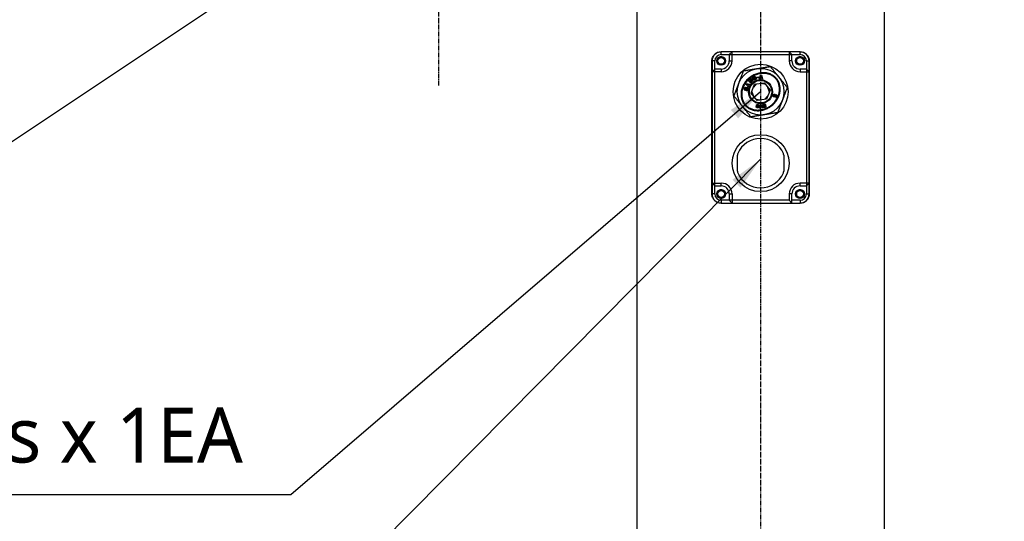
# Model space of a CAD drawing. Header units: millimetres. Extents: x 0 to 5219, y 0 to 2970.
# Tile 153 of 233: x 1739 to 2097, y 1875 to 2058. Entities that reach past the tile are written whole.
import ezdxf

# ---------------------------------------------------------------- set-up
doc = ezdxf.new("R2010")
doc.units = ezdxf.units.MM
doc.header["$LTSCALE"] = 0.2
doc.linetypes.add('CENTER2', pattern=[1.125, 0.75, -0.125, 0.125, -0.125])
doc.layers.add('02_Center Line', color=1, linetype='CENTER2')
doc.styles.add('Rainbow-5.0 Style', font='malgunsl.ttf')
doc.dimstyles.new('Rainbow-5.0 Style', dxfattribs={"dimtxt": 4, "dimasz": 2.5, "dimexe": 1, "dimexo": 1, "dimgap": 1, "dimtad": 1, "dimdsep": 46, "dimtxsty": 'Rainbow-5.0 Style', "dimcen": 0, "dimclrd": 251, "dimclre": 251, "dimclrt": 7, "dimazin": 3, "dimtp": 0.1, "dimtm": 0.1, "dimtfac": 0.61, "dimtmove": 0, "dimatfit": 3, "dimfxl": 1, "dimlwd": -1, "dimlwe": -1, "dimarcsym": 1})
doc.dimstyles.new('Rainbow-5.0 Style$0', dxfattribs={"dimtxt": 4, "dimasz": 3, "dimexe": 2, "dimexo": 1, "dimgap": 0.8, "dimtad": 1, "dimzin": 9, "dimdsep": 46, "dimtxsty": 'Rainbow-5.0 Style', "dimcen": 0, "dimclrd": 251, "dimclre": 251, "dimclrt": 256, "dimadec": 1, "dimazin": 0, "dimtp": 0.1, "dimtm": 0.1, "dimtfac": 0.61, "dimtmove": 0, "dimatfit": 3, "dimfxl": 1, "dimlwd": -1, "dimlwe": -1, "dimarcsym": 1})

# ---------------------------------------------------------------- blocks, each defined once
blk = doc.blocks.new('A$C7b354fd2')
for p, q in [((-84.1, 1323), (-84.1, 919.1)), ((5.9, 1323), (5.9, 919.1)), ((-24.75, 1305), (-53.45, 1305)), ((-53.45, 1303.95), (-53.45, 1304.95)), ((-24.75, 1304.95), (-53.45, 1304.95)), ((-53.45, 1303.95), (-24.75, 1303.95)), ((-50.5, 1303.95), (-49.5, 1304.95)), ((-50.5, 1303.95), (-50.5, 1301.65)), ((-49.5, 1301.65), (-49.5, 1304.95)), ((-28.7, 1304.95), (-27.7, 1303.95)), ((-28.7, 1304.95), (-28.7, 1301.65)), ((-27.7, 1301.65), (-27.7, 1303.95)), ((-24.75, 1303.95), (-24.75, 1304.95)), ((-56.8, 1253.25), (-56.8, 1301.65)), ((-55.75, 1301.65), (-56.75, 1301.65)), ((-56.75, 1301.65), (-56.75, 1253.25)), ((-55.75, 1253.25), (-55.75, 1301.65)), ((-50.5, 1301.65), (-49.5, 1301.65)), ((-27.7, 1301.65), (-28.7, 1301.65)), ((-22.45, 1301.65), (-21.45, 1301.65)), ((-22.45, 1301.65), (-22.45, 1253.25)), ((-21.45, 1253.25), (-21.45, 1301.65)), ((-21.4, 1301.65), (-21.4, 1253.25)), ((-56.75, 1297.7), (-55.75, 1298.7)), ((-53.45, 1297.7), (-56.75, 1297.7)), ((-53.45, 1298.7), (-55.75, 1298.7)), ((-53.45, 1298.7), (-53.45, 1297.7)), ((-24.75, 1298.7), (-24.75, 1297.7)), ((-22.45, 1298.7), (-24.75, 1298.7)), ((-24.75, 1297.7), (-21.45, 1297.7)), ((-22.45, 1298.7), (-21.45, 1297.7)), ((-44.47, 1293.21), (-44.31, 1293.49)), ((-43.51, 1292.16), (-44.47, 1293.21)), ((-44.31, 1293.49), (-42.92, 1293.24)), ((-43.62, 1293.06), (-44.04, 1293.15)), ((-44.04, 1293.15), (-43.74, 1292.85)), ((-43.74, 1292.85), (-43.62, 1293.06)), ((-43.59, 1294.51), (-43.37, 1294.72)), ((-42.69, 1293.51), (-43.59, 1294.51)), ((-43.37, 1294.72), (-42.46, 1294.4)), ((-42.92, 1293.24), (-43.08, 1292.95)), ((-42.13, 1294.02), (-43.06, 1294.34)), ((-43.06, 1294.34), (-42.48, 1293.7)), ((-43.03, 1295.02), (-42.81, 1295.21)), ((-42.46, 1294.4), (-43.03, 1295.02)), ((-42.81, 1295.21), (-41.91, 1294.21)), ((-42.48, 1293.7), (-42.69, 1293.51)), ((-42.52, 1289.91), (-41.28, 1293.14)), ((-41.91, 1294.21), (-42.13, 1294.02)), ((-41.74, 1295.95), (-41.67, 1295.98)), ((-41.42, 1295.4), (-40.92, 1295.66)), ((-41.3, 1295.17), (-41.42, 1295.4)), ((-41.05, 1295.3), (-41.3, 1295.17)), ((-41.28, 1293.14), (-37.86, 1293.68)), ((-40.99, 1295.79), (-41.26, 1295.65)), ((-41.26, 1295.65), (-41.26, 1295.65)), ((-41, 1295.8), (-40.99, 1295.79)), ((-40.92, 1295.66), (-40.59, 1295)), ((-40.77, 1294.9), (-40.85, 1295)), ((-40.59, 1295), (-40.77, 1294.9)), ((-40.44, 1295.78), (-39.93, 1295.92)), ((-40.37, 1295.52), (-40.44, 1295.78)), ((-39.86, 1295.65), (-40.37, 1295.52)), ((-39.93, 1295.92), (-39.86, 1295.65)), ((-39.58, 1295.15), (-39.11, 1296.49)), ((-39.25, 1295.15), (-39.58, 1295.15)), ((-39.17, 1295.41), (-39.25, 1295.15)), ((-38.76, 1295.41), (-39.17, 1295.41)), ((-39.11, 1296.49), (-38.79, 1296.49)), ((-38.96, 1296.09), (-39.08, 1295.68)), ((-39.08, 1295.68), (-38.84, 1295.68)), ((-38.84, 1295.68), (-38.96, 1296.09)), ((-38.79, 1296.49), (-38.35, 1295.14)), ((-38.68, 1295.14), (-38.76, 1295.41)), ((-38.35, 1295.14), (-38.68, 1295.14)), ((-37.86, 1293.68), (-35.68, 1290.99)), ((-44.65, 1291.39), (-44.44, 1291.74)), ((-44.59, 1291.73), (-44.63, 1291.74)), ((-44.51, 1292.01), (-44.59, 1291.73)), ((-44.56, 1292.02), (-44.51, 1292.01)), ((-44.18, 1291.58), (-44.39, 1291.23)), ((-44.33, 1290.9), (-44.26, 1291.19)), ((-44.29, 1290.89), (-44.33, 1290.9)), ((-44.26, 1291.19), (-44.2, 1291.17)), ((-43.35, 1293), (-43.55, 1292.64)), ((-43.55, 1292.64), (-43.35, 1292.44)), ((-43.35, 1292.44), (-43.51, 1292.16)), ((-43.08, 1292.95), (-43.35, 1293)), ((-40.34, 1287.22), (-42.52, 1289.91)), ((-35.68, 1290.99), (-36.92, 1287.76)), ((-34.44, 1289.41), (-34.41, 1289.46)), ((-34.41, 1289.46), (-34.34, 1289.52)), ((-34.34, 1289.52), (-34.27, 1289.56)), ((-34.27, 1289.56), (-34.22, 1289.58)), ((-34.22, 1289.58), (-34.14, 1289.59)), ((-34.14, 1289.59), (-34.05, 1289.58)), ((-34.05, 1289.58), (-34, 1289.57)), ((-34, 1289.57), (-33.92, 1289.54)), ((-33.92, 1289.54), (-33.85, 1289.49)), ((-33.85, 1289.49), (-33.83, 1289.47)), ((-33.83, 1289.47), (-33.78, 1289.4)), ((-36.92, 1287.76), (-40.34, 1287.22)), ((-37.95, 1285.86), (-37.87, 1285.89)), ((-37.87, 1285.89), (-37.82, 1285.9)), ((-37.82, 1285.9), (-37.74, 1285.92)), ((-37.74, 1285.92), (-37.67, 1285.93)), ((-37.67, 1285.93), (-37.63, 1285.93)), ((-37.63, 1285.93), (-37.54, 1285.93)), ((-37.54, 1285.93), (-37.47, 1285.91)), ((-37.47, 1285.91), (-37.47, 1285.91)), ((-37.47, 1285.91), (-37.4, 1285.87)), ((-37.4, 1285.87), (-37.35, 1285.84)), ((-34.58, 1288.92), (-34.57, 1288.99)), ((-34.58, 1288.86), (-34.58, 1288.92)), ((-34.55, 1288.78), (-34.58, 1288.86)), ((-34.57, 1288.99), (-34.56, 1289.08)), ((-34.56, 1289.08), (-34.54, 1289.17)), ((-34.52, 1288.7), (-34.55, 1288.78)), ((-34.54, 1289.17), (-34.51, 1289.26)), ((-34.48, 1288.66), (-34.52, 1288.7)), ((-34.51, 1289.26), (-34.47, 1289.34)), ((-34.42, 1288.61), (-34.48, 1288.66)), ((-34.47, 1289.34), (-34.44, 1289.41)), ((-34.34, 1288.57), (-34.42, 1288.61)), ((-34.29, 1288.55), (-34.34, 1288.57)), ((-34.32, 1289.11), (-34.33, 1289.07)), ((-34.33, 1289.07), (-34.3, 1288.99)), ((-34.3, 1289.15), (-34.32, 1289.11)), ((-34.24, 1289.21), (-34.3, 1289.15)), ((-34.3, 1288.99), (-34.26, 1288.93)), ((-34.2, 1288.53), (-34.29, 1288.55)), ((-34.26, 1288.93), (-34.18, 1288.9)), ((-34.17, 1289.23), (-34.24, 1289.21)), ((-34.12, 1288.54), (-34.2, 1288.53)), ((-34.18, 1288.9), (-34.1, 1288.88)), ((-34.09, 1289.22), (-34.17, 1289.23)), ((-34.09, 1288.55), (-34.12, 1288.54)), ((-34.1, 1288.88), (-34.03, 1288.9)), ((-34.02, 1289.19), (-34.09, 1289.22)), ((-34.02, 1288.58), (-34.09, 1288.55)), ((-34.03, 1288.9), (-33.99, 1288.93)), ((-33.96, 1289.13), (-34.02, 1289.19)), ((-33.95, 1288.64), (-34.02, 1288.58)), ((-33.99, 1288.93), (-33.94, 1289)), ((-33.94, 1289.08), (-33.96, 1289.13)), ((-33.93, 1288.66), (-33.95, 1288.64)), ((-33.94, 1289), (-33.94, 1289.08)), ((-33.9, 1288.58), (-33.93, 1288.66)), ((-33.86, 1288.51), (-33.9, 1288.58)), ((-33.85, 1288.51), (-33.86, 1288.51)), ((-33.79, 1288.45), (-33.85, 1288.51)), ((-33.71, 1288.42), (-33.79, 1288.45)), ((-33.78, 1289.4), (-33.76, 1289.32)), ((-33.76, 1289.32), (-33.75, 1289.28)), ((-33.75, 1289.28), (-33.68, 1289.34)), ((-33.69, 1289.02), (-33.74, 1288.94)), ((-33.74, 1288.94), (-33.74, 1288.85)), ((-33.74, 1288.85), (-33.73, 1288.83)), ((-33.73, 1288.83), (-33.67, 1288.77)), ((-33.67, 1288.41), (-33.71, 1288.42)), ((-33.67, 1289.04), (-33.69, 1289.02)), ((-33.68, 1289.34), (-33.61, 1289.37)), ((-33.59, 1289.05), (-33.67, 1289.04)), ((-33.67, 1288.77), (-33.63, 1288.76)), ((-33.59, 1288.41), (-33.67, 1288.41)), ((-33.63, 1288.76), (-33.55, 1288.76)), ((-33.61, 1289.37), (-33.6, 1289.37)), ((-33.6, 1289.37), (-33.52, 1289.39)), ((-33.55, 1289.05), (-33.59, 1289.05)), ((-33.51, 1288.43), (-33.59, 1288.41)), ((-33.48, 1289), (-33.55, 1289.05)), ((-33.55, 1288.76), (-33.52, 1288.77)), ((-33.52, 1289.39), (-33.44, 1289.37)), ((-33.52, 1288.77), (-33.46, 1288.83)), ((-33.43, 1288.47), (-33.51, 1288.43)), ((-33.46, 1288.98), (-33.48, 1289)), ((-33.44, 1288.9), (-33.46, 1288.98)), ((-33.46, 1288.83), (-33.45, 1288.86)), ((-33.45, 1288.86), (-33.44, 1288.9)), ((-33.44, 1289.37), (-33.4, 1289.36)), ((-33.39, 1288.5), (-33.43, 1288.47)), ((-33.4, 1289.36), (-33.33, 1289.32)), ((-33.34, 1288.56), (-33.39, 1288.5)), ((-33.3, 1288.63), (-33.34, 1288.56)), ((-33.33, 1289.32), (-33.27, 1289.26)), ((-33.26, 1288.72), (-33.3, 1288.63)), ((-33.27, 1289.26), (-33.23, 1289.18)), ((-33.23, 1288.8), (-33.26, 1288.72)), ((-33.23, 1289.18), (-33.21, 1289.13)), ((-33.21, 1288.88), (-33.23, 1288.8)), ((-33.21, 1289.13), (-33.2, 1289.06)), ((-33.2, 1288.98), (-33.21, 1288.88)), ((-33.2, 1289.06), (-33.2, 1288.98)), ((-40.72, 1285), (-40.73, 1285.02)), ((-40.73, 1285.02), (-40.4, 1284.98)), ((-40.71, 1284.92), (-40.72, 1285)), ((-40.69, 1284.85), (-40.71, 1284.92)), ((-40.68, 1284.84), (-40.69, 1284.85)), ((-40.64, 1284.78), (-40.68, 1284.84)), ((-40.58, 1284.72), (-40.64, 1284.78)), ((-40.63, 1285.45), (-40.61, 1285.53)), ((-40.63, 1285.37), (-40.63, 1285.45)), ((-40.61, 1285.3), (-40.63, 1285.37)), ((-40.61, 1285.54), (-40.59, 1285.61)), ((-40.61, 1285.53), (-40.61, 1285.54)), ((-40.58, 1285.23), (-40.61, 1285.3)), ((-40.59, 1285.61), (-40.55, 1285.68)), ((-40.54, 1285.17), (-40.58, 1285.23)), ((-40.53, 1284.69), (-40.58, 1284.72)), ((-40.55, 1285.68), (-40.5, 1285.73)), ((-40.49, 1285.12), (-40.54, 1285.17)), ((-40.46, 1284.66), (-40.53, 1284.69)), ((-40.5, 1285.73), (-40.44, 1285.78)), ((-40.43, 1285.08), (-40.49, 1285.12)), ((-40.37, 1284.63), (-40.46, 1284.66)), ((-40.44, 1285.78), (-40.38, 1285.81)), ((-40.35, 1285.05), (-40.43, 1285.08)), ((-40.4, 1284.98), (-40.39, 1284.9)), ((-40.39, 1284.9), (-40.38, 1284.87)), ((-40.38, 1285.81), (-40.32, 1285.83)), ((-40.38, 1284.87), (-40.32, 1284.83)), ((-40.34, 1284.62), (-40.37, 1284.63)), ((-40.28, 1285.04), (-40.35, 1285.05)), ((-40.26, 1284.61), (-40.34, 1284.62)), ((-40.32, 1285.83), (-40.25, 1285.84)), ((-40.31, 1285.47), (-40.32, 1285.38)), ((-40.32, 1285.38), (-40.31, 1285.31)), ((-40.32, 1284.83), (-40.32, 1284.83)), ((-40.32, 1284.83), (-40.25, 1284.83)), ((-40.28, 1285.55), (-40.31, 1285.47)), ((-40.31, 1285.47), (-40.31, 1285.47)), ((-40.31, 1285.31), (-40.31, 1285.31)), ((-40.31, 1285.31), (-40.26, 1285.25)), ((-40.23, 1285.6), (-40.28, 1285.55)), ((-40.21, 1285.04), (-40.28, 1285.04)), ((-40.26, 1285.25), (-40.21, 1285.23)), ((-40.18, 1284.61), (-40.26, 1284.61)), ((-40.25, 1285.84), (-40.17, 1285.84)), ((-40.25, 1284.83), (-40.18, 1284.87)), ((-40.19, 1285.62), (-40.23, 1285.6)), ((-40.21, 1285.23), (-40.14, 1285.22)), ((-40.14, 1285.06), (-40.21, 1285.04)), ((-40.11, 1285.62), (-40.19, 1285.62)), ((-40.18, 1284.87), (-40.15, 1284.91)), ((-40.18, 1284.87), (-40.18, 1284.87)), ((-40.11, 1284.62), (-40.18, 1284.61)), ((-40.17, 1285.84), (-40.09, 1285.82)), ((-40.15, 1284.91), (-40.11, 1284.98)), ((-40.14, 1285.22), (-40.09, 1285.25)), ((-40.07, 1285.1), (-40.14, 1285.06)), ((-40.06, 1285.59), (-40.11, 1285.62)), ((-40.11, 1284.98), (-40.08, 1285.07)), ((-40.04, 1284.64), (-40.11, 1284.62)), ((-40.09, 1285.82), (-40.07, 1285.82)), ((-40.09, 1285.25), (-40.04, 1285.3)), ((-40.08, 1285.07), (-40.07, 1285.1)), ((-40.07, 1285.82), (-39.98, 1285.79)), ((-40.01, 1285.53), (-40.06, 1285.59)), ((-40.04, 1285.3), (-40.01, 1285.37)), ((-39.98, 1284.68), (-40.04, 1284.64)), ((-39.99, 1285.46), (-40.01, 1285.53)), ((-40.01, 1285.53), (-40.01, 1285.53)), ((-40.01, 1285.37), (-40, 1285.37)), ((-40, 1285.37), (-39.99, 1285.46)), ((-39.98, 1285.79), (-39.91, 1285.76)), ((-39.95, 1284.7), (-39.98, 1284.68)), ((-39.9, 1284.74), (-39.95, 1284.7)), ((-39.91, 1285.76), (-39.85, 1285.72)), ((-39.86, 1284.79), (-39.9, 1284.74)), ((-39.82, 1284.85), (-39.86, 1284.79)), ((-39.85, 1285.72), (-39.81, 1285.68)), ((-39.78, 1284.92), (-39.82, 1284.85)), ((-39.81, 1285.68), (-39.76, 1285.63)), ((-39.75, 1285.01), (-39.78, 1284.92)), ((-39.76, 1285.63), (-39.73, 1285.56)), ((-39.72, 1285.1), (-39.75, 1285.01)), ((-39.73, 1285.56), (-39.7, 1285.48)), ((-39.71, 1285.15), (-39.72, 1285.1)), ((-39.69, 1285.24), (-39.71, 1285.15)), ((-39.7, 1285.48), (-39.69, 1285.45)), ((-39.69, 1285.45), (-39.69, 1285.39)), ((-39.69, 1285.39), (-39.69, 1285.31)), ((-39.69, 1285.31), (-39.69, 1285.24)), ((-39.5, 1284.51), (-39.44, 1285.71)), ((-39.23, 1284.5), (-39.5, 1284.51)), ((-39.44, 1285.71), (-39.1, 1285.7)), ((-39.22, 1284.5), (-39.23, 1284.5)), ((-39.18, 1284.57), (-39.22, 1284.5)), ((-39.13, 1284.63), (-39.18, 1284.57)), ((-39.1, 1285.7), (-39.14, 1284.91)), ((-39.14, 1284.91), (-39.08, 1284.95)), ((-39.07, 1284.68), (-39.13, 1284.63)), ((-39.08, 1284.95), (-39.01, 1284.99)), ((-39.03, 1284.71), (-39.07, 1284.68)), ((-38.97, 1284.74), (-39.03, 1284.71)), ((-39.01, 1284.99), (-38.98, 1285)), ((-38.98, 1285), (-38.92, 1285.03)), ((-38.89, 1284.77), (-38.97, 1284.74)), ((-38.92, 1285.03), (-38.84, 1285.05)), ((-38.81, 1284.79), (-38.89, 1284.77)), ((-38.84, 1285.05), (-38.79, 1285.06)), ((-38.79, 1285.06), (-38.81, 1284.79)), ((-38.51, 1285.74), (-38.35, 1285.78)), ((-38.46, 1284.48), (-38.51, 1285.74)), ((-38.3, 1284.53), (-38.46, 1284.48)), ((-38.35, 1285.78), (-38.3, 1284.53)), ((-38.19, 1285.5), (-38.18, 1285.58)), ((-38.19, 1285.43), (-38.19, 1285.5)), ((-38.17, 1285.35), (-38.19, 1285.43)), ((-38.18, 1285.58), (-38.15, 1285.65)), ((-38.15, 1285.28), (-38.17, 1285.35)), ((-38.15, 1285.65), (-38.12, 1285.72)), ((-38.11, 1285.22), (-38.15, 1285.28)), ((-38.12, 1285.72), (-38.07, 1285.78)), ((-38.06, 1285.16), (-38.11, 1285.22)), ((-38.07, 1285.78), (-38.01, 1285.82)), ((-37.99, 1285.12), (-38.06, 1285.16)), ((-38.01, 1285.82), (-37.95, 1285.86)), ((-37.92, 1285.09), (-37.99, 1285.12)), ((-37.99, 1285.12), (-37.99, 1285.12)), ((-37.98, 1284.88), (-37.47, 1285.02)), ((-37.91, 1284.63), (-37.98, 1284.88)), ((-37.84, 1285.08), (-37.92, 1285.09)), ((-37.16, 1284.84), (-37.91, 1284.63)), ((-37.86, 1285.63), (-37.88, 1285.56)), ((-37.88, 1285.56), (-37.87, 1285.48)), ((-37.87, 1285.48), (-37.86, 1285.47)), ((-37.83, 1285.67), (-37.86, 1285.63)), ((-37.86, 1285.47), (-37.83, 1285.39)), ((-37.77, 1285.08), (-37.84, 1285.08)), ((-37.77, 1285.71), (-37.83, 1285.67)), ((-37.83, 1285.39), (-37.79, 1285.34)), ((-37.79, 1285.34), (-37.78, 1285.33)), ((-37.78, 1285.33), (-37.71, 1285.31)), ((-37.73, 1285.72), (-37.77, 1285.71)), ((-37.69, 1285.1), (-37.77, 1285.08)), ((-37.65, 1285.7), (-37.73, 1285.72)), ((-37.71, 1285.31), (-37.65, 1285.32)), ((-37.66, 1285.1), (-37.69, 1285.1)), ((-37.59, 1285.14), (-37.66, 1285.1)), ((-37.61, 1285.67), (-37.65, 1285.7)), ((-37.65, 1285.32), (-37.58, 1285.35)), ((-37.57, 1285.6), (-37.61, 1285.67)), ((-37.56, 1285.16), (-37.59, 1285.14)), ((-37.58, 1285.35), (-37.57, 1285.36)), ((-37.26, 1285.72), (-37.57, 1285.6)), ((-37.57, 1285.36), (-37.52, 1285.42)), ((-37.5, 1285.2), (-37.56, 1285.16)), ((-37.52, 1285.42), (-37.51, 1285.44)), ((-37.51, 1285.44), (-37.23, 1285.48)), ((-37.47, 1285.02), (-37.5, 1285.2)), ((-37.35, 1285.84), (-37.3, 1285.79)), ((-37.3, 1285.79), (-37.26, 1285.72)), ((-37.23, 1285.48), (-37.16, 1284.84)), ((-35.17, 1285.59), (-35.01, 1285.4)), ((-47.5, 1261.51), (-47.5, 1267.39)), ((-30.7, 1267.39), (-30.7, 1261.51)), ((-56.75, 1257.2), (-53.45, 1257.2)), ((-55.75, 1256.2), (-56.75, 1257.2)), ((-55.75, 1256.2), (-53.45, 1256.2)), ((-53.45, 1256.2), (-53.45, 1257.2)), ((-24.75, 1256.2), (-24.75, 1257.2)), ((-21.45, 1257.2), (-24.75, 1257.2)), ((-24.75, 1256.2), (-22.45, 1256.2)), ((-21.45, 1257.2), (-22.45, 1256.2)), ((-55.75, 1253.25), (-56.75, 1253.25)), ((-28.7, 1250.95), (-53.45, 1250.95)), ((-53.45, 1250.95), (-53.45, 1249.95)), ((-50.5, 1253.25), (-49.5, 1253.25)), ((-50.5, 1253.25), (-50.5, 1250.95)), ((-49.5, 1249.95), (-50.5, 1250.95)), ((-49.5, 1253.25), (-49.5, 1249.95)), ((-27.7, 1253.25), (-28.7, 1253.25)), ((-28.7, 1253.25), (-28.7, 1250.95)), ((-28.7, 1250.95), (-27.7, 1249.95)), ((-27.7, 1249.95), (-27.7, 1253.25)), ((-24.75, 1250.95), (-27.7, 1250.95)), ((-24.75, 1250.95), (-24.75, 1249.95)), ((-22.45, 1253.25), (-21.45, 1253.25)), ((-53.45, 1249.95), (-24.75, 1249.95)), ((-53.45, 1249.9), (-24.75, 1249.9))]:
    blk.add_line(p, q)
for centre, radius in [((-53.45, 1301.65), 1.6), ((-53.45, 1301.65), 1.23), ((-39.1, 1290.45), 10), ((-24.75, 1301.65), 1.6), ((-24.75, 1301.65), 1.23), ((-39.1, 1290.45), 8.5), ((-39.1, 1290.45), 4.35), ((-39.1, 1290.45), 4.1), ((-39.1, 1264.45), 10.35), ((-53.45, 1253.25), 1.6), ((-53.45, 1253.25), 1.23), ((-24.75, 1253.25), 1.6), ((-24.75, 1253.25), 1.23)]:
    blk.add_circle(centre, radius)
for centre, radius, start, end in [((-53.45, 1301.65), 3.3, 90, 180), ((-53.45, 1301.65), 2.3, 90, 180), ((-24.75, 1301.65), 3.3, 0, 90), ((-24.75, 1301.65), 2.3, 0, 90), ((-53.45, 1301.65), 1.5, 350, 260), ((-53.45, 1301.65), 2.95, 270, 0), ((-53.45, 1301.65), 3.95, 270, 0), ((-24.75, 1301.65), 3.95, 180, 270), ((-24.75, 1301.65), 2.95, 180, 270), ((-24.75, 1301.65), 1.5, 350, 260), ((-41.43, 1295.44), 0.314, 86.2887, 184.8642), ((-41.12, 1295.49), 0.634, 187.0291, 226.2764), ((-41.43, 1295.46), 0.574, 60.5451, 114.5224), ((-41.33, 1295.25), 0.3, 223.3898, 336.9982), ((-41.42, 1295.57), 0.185, 26.9146, 84.5797), ((-41.4, 1295.59), 0.456, 28.6277, 55.9995), ((-41.45, 1295.23), 0.408, 345.5814, 9.4499), ((-44.38, 1291.43), 0.715, 148.9897, 178.1083), ((-44.73, 1291.41), 0.369, 172.4631, 238.282), ((-44.65, 1291.67), 0.365, 74.5545, 159.5265), ((-44.7, 1291.53), 0.491, 242.4116, 270.4079), ((-44.73, 1291.44), 0.0985, 212.3956, 329.853), ((-44.73, 1291.45), 0.411, 275.4185, 297.2744), ((-44.71, 1291.41), 0.37, 296.9456, 329.853), ((-44.12, 1291.55), 0.37, 102.6892, 149.853), ((-44.2, 1291.34), 0.464, 258.058, 334.1553), ((-44.11, 1291.5), 0.416, 96.9892, 102.7078), ((-44.1, 1291.53), 0.0985, 54.6175, 149.853), ((-44.17, 1291.31), 0.611, 63.5953, 89.5333), ((-44.17, 1291.47), 0.467, 8.3707, 54.5559), ((-44.48, 1291.48), 0.781, 334.4118, 4.9496), ((-39.1, 1264.45), 9, 23.0739, 156.9261), ((-46, 1267.39), 1.5, 156.9261, 180), ((-32.2, 1267.39), 1.5, 0, 23.0739), ((-46, 1261.51), 1.5, 180, 203.0739), ((-39.1, 1264.45), 9, 203.0739, 336.9261), ((-32.2, 1261.51), 1.5, 336.9261, 0), ((-53.45, 1253.25), 1.5, 350, 260), ((-53.45, 1253.25), 3.95, 0, 90), ((-53.45, 1253.25), 2.95, 0, 90), ((-24.75, 1253.25), 3.95, 90, 180), ((-24.75, 1253.25), 2.95, 90, 180), ((-24.75, 1253.25), 1.5, 350, 260), ((-53.45, 1253.25), 3.3, 180, 270), ((-53.45, 1253.25), 2.3, 180, 270), ((-24.75, 1253.25), 3.3, 270, 0), ((-24.75, 1253.25), 2.3, 270, 0)]:
    blk.add_arc(centre, radius, start, end)
for points, knots in [([(-56.8, 1301.65), (-56.8, 1302.07), (-56.72, 1302.52), (-56.38, 1303.33), (-56.13, 1303.7), (-55.55, 1304.3), (-55.17, 1304.56), (-54.33, 1304.91), (-53.88, 1305), (-53.45, 1305)], [1.0381799, 1.0381799, 1.0381799, 1.0381799, 1.1642624, 1.1642624, 1.2903448, 1.2903448, 1.4253501, 1.4253501, 1.5603555, 1.5603555, 1.5603555, 1.5603555]), ([(-24.75, 1305), (-24.32, 1305), (-23.87, 1304.91), (-23.03, 1304.56), (-22.65, 1304.3), (-22.07, 1303.7), (-21.82, 1303.33), (-21.48, 1302.52), (-21.4, 1302.07), (-21.4, 1301.65)], [-0.5221756, -0.5221756, -0.5221756, -0.5221756, -0.3871702, -0.3871702, -0.2521649, -0.2521649, -0.1260824, -0.1260824, 0, 0, 0, 0]), ([(-33.27, 1295.17), (-33.43, 1295.36), (-33.6, 1295.54), (-33.77, 1295.71), (-34.08, 1296.01), (-34.43, 1296.27), (-34.79, 1296.48), (-35.17, 1296.71), (-35.57, 1296.89), (-35.97, 1297.02), (-36.4, 1297.17), (-36.84, 1297.26), (-37.28, 1297.31), (-37.75, 1297.37), (-38.21, 1297.38), (-38.68, 1297.34), (-39.17, 1297.3), (-39.65, 1297.22), (-40.12, 1297.09), (-40.61, 1296.96), (-41.08, 1296.78), (-41.53, 1296.56), (-42, 1296.33), (-42.45, 1296.06), (-42.87, 1295.75), (-43.29, 1295.44), (-43.69, 1295.09), (-44.05, 1294.71), (-44.4, 1294.33), (-44.73, 1293.91), (-45.01, 1293.47), (-45.29, 1293.04), (-45.52, 1292.58), (-45.71, 1292.1), (-45.89, 1291.63), (-46.03, 1291.15), (-46.12, 1290.66), (-46.2, 1290.19), (-46.23, 1289.72), (-46.22, 1289.24), (-46.2, 1288.78), (-46.13, 1288.33), (-46.02, 1287.88), (-45.9, 1287.46), (-45.74, 1287.05), (-45.54, 1286.66), (-45.37, 1286.33), (-45.16, 1286.02), (-44.93, 1285.73)], [0, 0, 0, 0, 0.033297, 0.033297, 0.033297, 0.090762, 0.090762, 0.090762, 0.149197, 0.149197, 0.149197, 0.209988, 0.209988, 0.209988, 0.273745, 0.273745, 0.273745, 0.34027, 0.34027, 0.34027, 0.409649, 0.409649, 0.409649, 0.481095, 0.481095, 0.481095, 0.553424, 0.553424, 0.553424, 0.625474, 0.625474, 0.625474, 0.696032, 0.696032, 0.696032, 0.763861, 0.763861, 0.763861, 0.828771, 0.828771, 0.828771, 0.890698, 0.890698, 0.890698, 0.949733, 0.949733, 0.949733, 1, 1, 1, 1]), ([(-35.17, 1285.59), (-35.46, 1285.35), (-35.76, 1285.14), (-36.15, 1284.91), (-36.48, 1284.71), (-36.9, 1284.49), (-37.36, 1284.31), (-37.77, 1284.15), (-38.22, 1284.02), (-38.7, 1283.92), (-39.13, 1283.84), (-39.6, 1283.79), (-40.06, 1283.79), (-40.51, 1283.78), (-40.96, 1283.83), (-41.4, 1283.91), (-41.84, 1284), (-42.26, 1284.14), (-42.64, 1284.31), (-43.04, 1284.48), (-43.4, 1284.69), (-43.73, 1284.93), (-44.07, 1285.18), (-44.37, 1285.46), (-44.63, 1285.77), (-44.9, 1286.07), (-45.13, 1286.41), (-45.32, 1286.78), (-45.51, 1287.15), (-45.67, 1287.54), (-45.77, 1287.95), (-45.89, 1288.37), (-45.95, 1288.81), (-45.97, 1289.25), (-45.98, 1289.71), (-45.95, 1290.17), (-45.87, 1290.62), (-45.79, 1291.09), (-45.66, 1291.56), (-45.48, 1292), (-45.3, 1292.47), (-45.07, 1292.92), (-44.8, 1293.33), (-44.53, 1293.76), (-44.21, 1294.17), (-43.86, 1294.54), (-43.51, 1294.91), (-43.13, 1295.25), (-42.72, 1295.55), (-42.31, 1295.85), (-41.88, 1296.11), (-41.42, 1296.33), (-40.98, 1296.54), (-40.52, 1296.72), (-40.05, 1296.85), (-39.6, 1296.97), (-39.13, 1297.06), (-38.66, 1297.09), (-38.21, 1297.13), (-37.76, 1297.12), (-37.31, 1297.07), (-36.88, 1297.02), (-36.46, 1296.92), (-36.05, 1296.79), (-35.66, 1296.66), (-35.28, 1296.48), (-34.92, 1296.27), (-34.57, 1296.06), (-34.24, 1295.81), (-33.95, 1295.53), (-33.65, 1295.25), (-33.39, 1294.94), (-33.17, 1294.6), (-32.94, 1294.27), (-32.76, 1293.91), (-32.61, 1293.52), (-32.46, 1293.14), (-32.36, 1292.74), (-32.3, 1292.31), (-32.23, 1291.89), (-32.21, 1291.45), (-32.24, 1291), (-32.27, 1290.54), (-32.35, 1290.06), (-32.48, 1289.61), (-32.62, 1289.11), (-32.81, 1288.63), (-33.04, 1288.19), (-33.32, 1287.66), (-33.64, 1287.18), (-33.97, 1286.79), (-34.4, 1286.26), (-34.77, 1285.92), (-35.17, 1285.59)], [0, 0, 0, 0, 0.039967, 0.039967, 0.039967, 0.074649, 0.074649, 0.074649, 0.105278, 0.105278, 0.105278, 0.133621, 0.133621, 0.133621, 0.161185, 0.161185, 0.161185, 0.189182, 0.189182, 0.189182, 0.217637, 0.217637, 0.217637, 0.246322, 0.246322, 0.246322, 0.275133, 0.275133, 0.275133, 0.304651, 0.304651, 0.304651, 0.335615, 0.335615, 0.335615, 0.36807, 0.36807, 0.36807, 0.401985, 0.401985, 0.401985, 0.437264, 0.437264, 0.437264, 0.473289, 0.473289, 0.473289, 0.509454, 0.509454, 0.509454, 0.545177, 0.545177, 0.545177, 0.579867, 0.579867, 0.579867, 0.61313, 0.61313, 0.61313, 0.645009, 0.645009, 0.645009, 0.675404, 0.675404, 0.675404, 0.704622, 0.704622, 0.704622, 0.733355, 0.733355, 0.733355, 0.762007, 0.762007, 0.762007, 0.790351, 0.790351, 0.790351, 0.818206, 0.818206, 0.818206, 0.845832, 0.845832, 0.845832, 0.874688, 0.874688, 0.874688, 0.906738, 0.906738, 0.906738, 0.946353, 0.946353, 0.946353, 1, 1, 1, 1]), ([(-40.85, 1295), (-40.86, 1294.95), (-40.88, 1294.91), (-40.93, 1294.84), (-40.96, 1294.8), (-41.04, 1294.72), (-41.1, 1294.69), (-41.19, 1294.65), (-41.26, 1294.64), (-41.4, 1294.64), (-41.48, 1294.65), (-41.66, 1294.73), (-41.74, 1294.79), (-41.85, 1294.91), (-41.92, 1294.99), (-41.99, 1295.17), (-42.03, 1295.28), (-42.03, 1295.53), (-42.01, 1295.61), (-41.96, 1295.74), (-41.92, 1295.79), (-41.84, 1295.89), (-41.79, 1295.92), (-41.74, 1295.95)], [0, 0, 0, 0, 0.0137829, 0.0137829, 0.0266194, 0.0266194, 0.0508581, 0.0508581, 0.074992, 0.074992, 0.0924746, 0.0924746, 0.1088381, 0.1088381, 0.1205149, 0.1205149, 0.1276343, 0.1276343, 0.1338479, 0.1338479, 0.1401092, 0.1401092, 0.145956, 0.145956, 0.145956, 0.145956]), ([(-35.01, 1285.4), (-34.6, 1285.73), (-34.22, 1286.08), (-33.77, 1286.63), (-33.44, 1287.03), (-33.1, 1287.52), (-32.82, 1288.08), (-32.58, 1288.53), (-32.38, 1289.02), (-32.24, 1289.55), (-32.11, 1290.01), (-32.02, 1290.5), (-31.99, 1290.99), (-31.96, 1291.45), (-31.98, 1291.91), (-32.05, 1292.35), (-32.11, 1292.79), (-32.22, 1293.21), (-32.38, 1293.61), (-32.53, 1294.01), (-32.72, 1294.39), (-32.96, 1294.74), (-33.06, 1294.89), (-33.16, 1295.03), (-33.27, 1295.17)], [0, 0, 0, 0, 0.21459, 0.21459, 0.21459, 0.373052, 0.373052, 0.373052, 0.501255, 0.501255, 0.501255, 0.616679, 0.616679, 0.616679, 0.727186, 0.727186, 0.727186, 0.838609, 0.838609, 0.838609, 0.951985, 0.951985, 0.951985, 1, 1, 1, 1]), ([(-44.63, 1291.74), (-44.64, 1291.74), (-44.65, 1291.75), (-44.67, 1291.74), (-44.69, 1291.74), (-44.72, 1291.73), (-44.74, 1291.72), (-44.78, 1291.69), (-44.8, 1291.66), (-44.82, 1291.61), (-44.83, 1291.6), (-44.83, 1291.58), (-44.83, 1291.58), (-44.83, 1291.57), (-44.85, 1291.53), (-44.84, 1291.47), (-44.84, 1291.45), (-44.83, 1291.41), (-44.82, 1291.4), (-44.81, 1291.38)], [0, 0, 0, 0, 0.00317481, 0.00317481, 0.00570565, 0.00570565, 0.00861119, 0.00861119, 0.01224049, 0.01224049, 0.01465924, 0.01465924, 0.0151732, 0.0151732, 0.02933178, 0.02933178, 0.03484382, 0.03484382, 0.03991843, 0.03991843, 0.03991843, 0.03991843]), ([(-44.2, 1291.17), (-44.19, 1291.17), (-44.18, 1291.17), (-44.15, 1291.17), (-44.13, 1291.17), (-44.09, 1291.2), (-44.07, 1291.21), (-44.03, 1291.26), (-44.01, 1291.3), (-43.98, 1291.39), (-43.97, 1291.43), (-43.98, 1291.5), (-43.99, 1291.53), (-44, 1291.57), (-44.01, 1291.58), (-44.02, 1291.6), (-44.03, 1291.61), (-44.04, 1291.61)], [0, 0, 0, 0, 0.0041291, 0.0041291, 0.0085882, 0.0085882, 0.0164887, 0.0164887, 0.0341537, 0.0341537, 0.0649792, 0.0649792, 0.1033205, 0.1033205, 0.1300448, 0.1300448, 0.1580261, 0.1580261, 0.1580261, 0.1580261]), ([(-44.93, 1285.73), (-44.89, 1285.69), (-44.86, 1285.64), (-44.82, 1285.6), (-44.55, 1285.28), (-44.23, 1284.99), (-43.88, 1284.73), (-43.54, 1284.48), (-43.16, 1284.26), (-42.75, 1284.08), (-42.34, 1283.9), (-41.9, 1283.76), (-41.45, 1283.67), (-40.99, 1283.58), (-40.52, 1283.53), (-40.06, 1283.54), (-39.58, 1283.54), (-39.1, 1283.59), (-38.65, 1283.68), (-38.16, 1283.77), (-37.69, 1283.91), (-37.27, 1284.08), (-36.79, 1284.27), (-36.37, 1284.49), (-36.02, 1284.69), (-35.62, 1284.93), (-35.31, 1285.15), (-35.01, 1285.4)], [0, 0, 0, 0, 0.01471, 0.01471, 0.01471, 0.129449, 0.129449, 0.129449, 0.243272, 0.243272, 0.243272, 0.355259, 0.355259, 0.355259, 0.465516, 0.465516, 0.465516, 0.578888, 0.578888, 0.578888, 0.701405, 0.701405, 0.701405, 0.840131, 0.840131, 0.840131, 1, 1, 1, 1]), ([(-53.45, 1249.9), (-53.88, 1249.9), (-54.33, 1249.99), (-55.17, 1250.34), (-55.55, 1250.6), (-56.13, 1251.2), (-56.38, 1251.57), (-56.72, 1252.38), (-56.8, 1252.83), (-56.8, 1253.25)], [0.5160044, 0.5160044, 0.5160044, 0.5160044, 0.6510097, 0.6510097, 0.786015, 0.786015, 0.9120975, 0.9120975, 1.0381799, 1.0381799, 1.0381799, 1.0381799]), ([(-21.4, 1253.25), (-21.4, 1252.83), (-21.48, 1252.38), (-21.82, 1251.57), (-22.07, 1251.2), (-22.65, 1250.6), (-23.03, 1250.34), (-23.87, 1249.99), (-24.32, 1249.9), (-24.75, 1249.9)], [0, 0, 0, 0, 0.1260824, 0.1260824, 0.2521649, 0.2521649, 0.3871702, 0.3871702, 0.5221756, 0.5221756, 0.5221756, 0.5221756])]:
    blk.add_open_spline(points, degree=3, knots=knots)
for points, weights in [([(-47.04, 1293.49), (-46.22, 1295.62), (-45.28, 1298.08)], [1.9697014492, 1.9697014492, 1.82828324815]), ([(-45.28, 1298.08), (-42.68, 1298.49), (-40.43, 1298.84)], [1.82828324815, 1.9697014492, 1.9697014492]), ([(-40.43, 1298.84), (-38.18, 1299.2), (-35.59, 1299.61)], [1.9697014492, 1.9697014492, 1.82828324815]), ([(-35.59, 1299.61), (-33.93, 1297.57), (-32.5, 1295.8)], [1.82828324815, 1.9697014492, 1.9697014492]), ([(-48.79, 1288.91), (-47.85, 1291.37), (-47.04, 1293.49)], [1.82828324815, 1.9697014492, 1.9697014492]), ([(-40.71, 1293.23), (-41.23, 1292.58), (-41.73, 1291.97)], [1.47501672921, 1.54968795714, 1.51787794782]), ([(-37.49, 1293.23), (-38.32, 1293.36), (-39.1, 1293.49)], [1.20714552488, 1.26825604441, 1.24222290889]), ([(-32.5, 1295.8), (-31.06, 1294.03), (-29.41, 1291.99)], [1.9697014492, 1.9697014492, 1.82828324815]), ([(-42.31, 1290.45), (-42.01, 1289.67), (-41.73, 1288.93)], [1.20714552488, 1.26825604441, 1.24222290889]), ([(-35.89, 1290.45), (-36.19, 1291.23), (-36.47, 1291.97)], [1.20714552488, 1.26825604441, 1.24222290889]), ([(-29.41, 1291.99), (-30.35, 1289.53), (-31.16, 1287.41)], [1.82828324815, 1.9697014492, 1.9697014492]), ([(-45.7, 1285.1), (-47.14, 1286.87), (-48.79, 1288.91)], [1.9697014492, 1.9697014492, 1.82828324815]), ([(-40.71, 1287.67), (-39.88, 1287.54), (-39.1, 1287.41)], [1.20714552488, 1.26825604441, 1.24222290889]), ([(-37.49, 1287.67), (-36.97, 1288.32), (-36.47, 1288.93)], [1.47501672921, 1.54968795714, 1.51787794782]), ([(-31.16, 1287.41), (-31.98, 1285.28), (-32.92, 1282.82)], [1.9697014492, 1.9697014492, 1.82828324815]), ([(-42.61, 1281.29), (-44.27, 1283.33), (-45.7, 1285.1)], [1.82828324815, 1.9697014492, 1.9697014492]), ([(-32.92, 1282.82), (-35.52, 1282.41), (-37.77, 1282.06)], [1.82828324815, 1.9697014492, 1.9697014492]), ([(-37.77, 1282.06), (-40.02, 1281.7), (-42.61, 1281.29)], [1.9697014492, 1.9697014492, 1.82828324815])]:
    blk.add_rational_spline(points, weights, degree=2)
at = {"layer": '02_Center Line', "ltscale": 11.288275}
for p, q in [((-156.25, 1578.86), (-156.25, 1292.75)), ((-39.1, 1451.45), (-39.1, 718.31))]:
    blk.add_line(p, q, dxfattribs=at)
blk = doc.blocks.new('*D117')
at = {"color": 251, "linetype": 'ByBlock', "transparency": 16777216}
for p, q in [((2040.53, 2120.75), (2210.65, 2120.75)), ((2200.65, 1565.6), (2200.65, 2105.75)), ((2040.53, 1550.6), (2210.65, 1550.6))]:
    blk.add_line(p, q, dxfattribs=at)
at = {"color": 251, "transparency": 16777216}
for points in [[(2198.15, 2105.75), (2203.15, 2105.75), (2200.65, 2120.75)], [(2198.15, 1565.6), (2203.15, 1565.6), (2200.65, 1550.6)]]:
    blk.add_solid(points, dxfattribs=at)
at = {"layer": 'Defpoints', "color": 0, "transparency": 16777216}
for p in [(2035.53, 2120.75), (2200.65, 2120.75), (2035.53, 1550.6)]:
    blk.add_point(p, dxfattribs=at)
at = {"transparency": 16777216, "insert": (2186.24, 1835.67), "char_height": 20, "attachment_point": 5, "rotation": 90, "style": 'Rainbow-5.0 Style'}
blk.add_mtext('570.15', dxfattribs=at)
blk = doc.blocks.new('*D119')
at = {"color": 251, "linetype": 'ByBlock', "transparency": 16777216}
for p, q in [((1955.2, 2237.9), (2279.94, 2237.9)), ((2269.94, 952.9), (2269.94, 2222.9)), ((2131.07, 937.9), (2279.94, 937.9))]:
    blk.add_line(p, q, dxfattribs=at)
at = {"color": 251, "transparency": 16777216}
for points in [[(2267.44, 2222.9), (2272.44, 2222.9), (2269.94, 2237.9)], [(2267.44, 952.9), (2272.44, 952.9), (2269.94, 937.9)]]:
    blk.add_solid(points, dxfattribs=at)
at = {"layer": 'Defpoints', "color": 0, "transparency": 16777216}
for p in [(1950.2, 2237.9), (2269.94, 2237.9), (2126.07, 937.9)]:
    blk.add_point(p, dxfattribs=at)
at = {"transparency": 16777216, "insert": (2255.54, 1587.9), "char_height": 20, "attachment_point": 5, "rotation": 90, "style": 'Rainbow-5.0 Style'}
blk.add_mtext('1300', dxfattribs=at)

msp = doc.modelspace()

# ---------------------------------------------------------------- block references
msp.add_blockref('A$C7b354fd2', (2047.459, 740.896))

# ---------------------------------------------------------------- texts
at = {"color": 7, "insert": (1820.008, 1889.728), "char_height": 20, "attachment_point": 9, "style": 'Rainbow-5.0 Style'}
msp.add_mtext('%%C8 Pneumatic fittings x 1EA', dxfattribs=at)

# ---------------------------------------------------------------- dimensions: what is measured, and where the dimension line sits
for base, p1, p2, picture, middle in [((2269.944, 2237.896), (2126.073, 937.896), (1950.2, 2237.896), '*D119', (2255.543, 1587.896)), ((2200.646, 2120.746), (2035.534, 1550.596), (2035.534, 2120.746), '*D117', (2186.245, 1835.671))]:
    dim = msp.add_linear_dim(base=base, p1=p1, p2=p2, angle=90, dimstyle='Rainbow-5.0 Style$0', override={"dimscale": 5, "dimtol": 0, "dimlim": 0, "dimtp": 0.1, "dimtm": 0.1, "dimtfac": 0.61, "dimtdec": 2, "dimtolj": 0, "dimtzin": 8})
    dim.commit()
    dim.dimension.update_dxf_attribs({"geometry": picture, "text_midpoint": middle})

# ---------------------------------------------------------------- leaders
at = {"annotation_type": 0, "has_hookline": 1}
for points, hookline_direction, text_width in [([(2008.358, 2120.714), (2329.098, 1982.316), (2341.598, 1982.316)], 0, 138.224), ([(1888.551, 2114.857), (1685.332, 1979.397), (1672.832, 1979.397)], 1, 146.656), ([(2008.359, 2031.346), (1837.508, 1884.728), (1825.008, 1884.728)], 1, 331.38), ([(2008.359, 2006.764), (1835.853, 1832.619), (1823.353, 1832.619)], 1, 78.776)]:
    msp.add_leader(points, dimstyle='Rainbow-5.0 Style', override={"dimscale": 5}, dxfattribs=dict(at, hookline_direction=hookline_direction, text_width=text_width))

doc.saveas('drawing.dxf')
